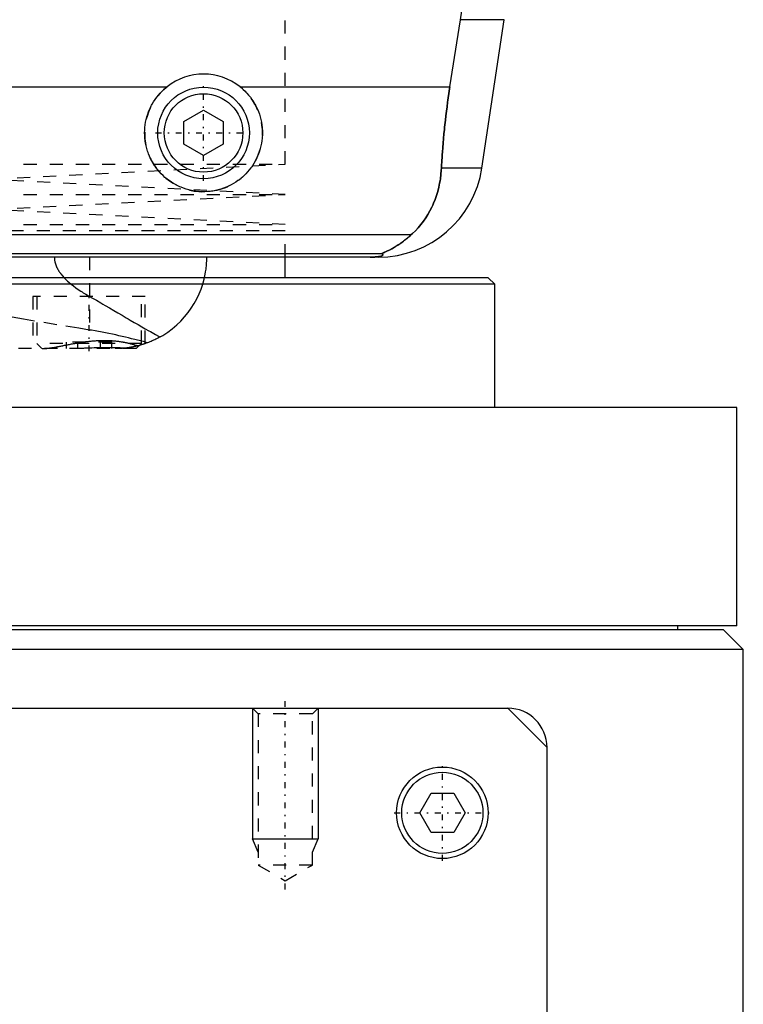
# Model space of a CAD drawing. Extents: x -90 to 90, y -319 to 984.
# Tile 4 of 10: x 25 to 80, y -57 to 18. Entities that reach past the tile are written whole.
import ezdxf

# ---------------------------------------------------------------- set-up
doc = ezdxf.new("R2010")
doc.units = 0
doc.linetypes.add('CENTER', pattern=[1.5, 0.45, -0.5, 0.05, -0.5])
doc.linetypes.add('DASHED', pattern=[2, 1, -1])
for name, color, linetype in [('AM_0', 7, 'CONTINUOUS'), ('AM_10', 7, 'CONTINUOUS'), ('AM_3', 7, 'DASHED'), ('AM_7', 7, 'CENTER')]:
    doc.layers.add(name, color=color, linetype=linetype)

msp = doc.modelspace()

# ---------------------------------------------------------------- linework, layer by layer
at = {"layer": 'AM_0', "color": 7, "linetype": 'CONTINUOUS'}
for p, q in [((57.58, 13.032), (58.394, 18.159)), ((61.724, 18.159), (58.394, 18.159)), ((60.021, 6.813), (61.724, 18.159)), ((-35.962, 13.032), (35.962, 13.032)), ((41.538, 13.032), (57.58, 13.032)), ((37.25, 10.366), (38.75, 11.232)), ((38.75, 11.232), (40.25, 10.366)), ((37.25, 8.634), (37.25, 10.366)), ((40.25, 10.366), (40.25, 8.634)), ((38.75, 7.768), (37.25, 8.634)), ((40.25, 8.634), (38.75, 7.768)), ((60.021, 6.813), (56.932, 6.813)), ((54.6, 1.693), (-54.6, 1.693)), ((52.378, 0.254), (-52.378, 0.254)), ((52.11, 0), (-52.11, 0)), ((45, -1.58), (45, 0)), ((60.5, -1.58), (21.435, -1.58)), ((61, -2.08), (21.935, -2.08)), ((61, -2.08), (60.5, -1.58)), ((61, -11.5), (61, -2.08)), ((79.5, -11.5), (-79.5, -11.5)), ((79.5, -28.2), (79.5, -11.5)), ((79.5, -28.2), (-79.5, -28.2)), ((78.5, -28.5), (-78.5, -28.5)), ((75, -28.5), (75, -28.2)), ((80, -30), (78.5, -28.5)), ((80, -30), (-80, -30)), ((80, -291.5), (80, -30)), ((-62, -34.5), (62, -34.5)), ((62, -34.5), (65, -37.5)), ((65, -313.5), (65, -37.5)), ((55.268, -42.5), (56.134, -41)), ((56.134, -41), (57.866, -41)), ((57.866, -41), (58.732, -42.5)), ((56.134, -44), (55.268, -42.5)), ((58.732, -42.5), (57.866, -44)), ((57.866, -44), (56.134, -44))]:
    msp.add_line(p, q, dxfattribs=at)
for points in [[(58.394, 18.159, 0), (58.495, 18.825, 0), (58.674, 20.156, 0), (58.821, 21.482, 0), (58.882, 22.142, 0), (58.935, 22.799, 0), (59.018, 24.102, 0), (59.071, 25.384, 0), (59.094, 26.642, 0), (59.089, 27.883, 0), (59.057, 29.149, 0), (59.03, 29.791, 0), (58.995, 30.438, 0), (58.902, 31.746, 0), (58.777, 33.067, 0), (58.62, 34.395, 0), (58.431, 35.726, 0), (58.21, 37.055, 0), (58.088, 37.717, 0), (57.958, 38.376, 0), (57.676, 39.685, 0), (57.366, 40.978, 0), (57.2, 41.616, 0)], [(41.538, 13.032, 0), (41.619, 12.967, 0), (41.774, 12.832, 0), (41.921, 12.693, 0), (41.992, 12.621, 0), (42.062, 12.547, 0), (42.197, 12.393, 0), (42.326, 12.231, 0), (42.449, 12.062, 0), (42.565, 11.886, 0), (42.673, 11.704, 0), (42.724, 11.611, 0), (42.773, 11.517, 0), (42.863, 11.325, 0), (42.945, 11.128, 0), (43.017, 10.929, 0), (43.08, 10.727, 0), (43.132, 10.523, 0), (43.155, 10.42, 0), (43.175, 10.318, 0), (43.208, 10.113, 0), (43.231, 9.909, 0), (43.239, 9.808, 0), (43.245, 9.707, 0), (43.25, 9.507, 0), (43.246, 9.308, 0), (43.241, 9.208, 0), (43.233, 9.108, 0), (43.211, 8.906, 0), (43.179, 8.704, 0), (43.138, 8.502, 0), (43.088, 8.302, 0), (43.028, 8.104, 0), (42.995, 8.006, 0), (42.959, 7.908, 0), (42.881, 7.716, 0), (42.795, 7.528, 0), (42.7, 7.345, 0), (42.598, 7.166, 0), (42.488, 6.994, 0), (42.43, 6.91, 0), (42.37, 6.827, 0), (42.247, 6.668, 0), (42.118, 6.515, 0), (41.983, 6.37, 0), (41.844, 6.232, 0), (41.697, 6.099, 0), (41.621, 6.035, 0), (41.542, 5.971, 0), (41.38, 5.849, 0), (41.211, 5.732, 0), (41.035, 5.623, 0), (40.853, 5.521, 0), (40.665, 5.428, 0), (40.57, 5.384, 0), (40.473, 5.343, 0), (40.277, 5.267, 0), (40.077, 5.2, 0), (39.875, 5.143, 0), (39.67, 5.095, 0), (39.465, 5.057, 0), (39.362, 5.042, 0), (39.259, 5.029, 0), (39.054, 5.01, 0), (38.851, 5.001, 0), (38.75, 5, 0), (38.649, 5.001, 0), (38.446, 5.01, 0), (38.241, 5.029, 0), (38.138, 5.042, 0), (38.035, 5.057, 0), (37.83, 5.095, 0), (37.625, 5.143, 0), (37.423, 5.2, 0), (37.223, 5.267, 0), (37.027, 5.343, 0), (36.93, 5.384, 0), (36.835, 5.428, 0), (36.647, 5.521, 0), (36.465, 5.623, 0), (36.289, 5.732, 0), (36.12, 5.849, 0), (35.958, 5.971, 0), (35.879, 6.035, 0), (35.803, 6.099, 0), (35.656, 6.232, 0), (35.517, 6.37, 0), (35.382, 6.515, 0), (35.253, 6.668, 0), (35.13, 6.827, 0), (35.07, 6.91, 0), (35.012, 6.994, 0), (34.902, 7.166, 0), (34.8, 7.345, 0), (34.705, 7.528, 0), (34.619, 7.716, 0), (34.541, 7.908, 0), (34.505, 8.006, 0), (34.472, 8.104, 0), (34.412, 8.302, 0), (34.362, 8.502, 0), (34.321, 8.704, 0), (34.289, 8.906, 0), (34.267, 9.108, 0), (34.259, 9.208, 0), (34.254, 9.308, 0), (34.25, 9.507, 0), (34.255, 9.707, 0), (34.261, 9.808, 0), (34.269, 9.909, 0), (34.292, 10.113, 0), (34.325, 10.318, 0), (34.345, 10.42, 0), (34.368, 10.523, 0), (34.42, 10.727, 0), (34.483, 10.929, 0), (34.555, 11.128, 0), (34.637, 11.325, 0), (34.727, 11.517, 0), (34.776, 11.611, 0), (34.827, 11.704, 0), (34.935, 11.886, 0), (35.051, 12.062, 0), (35.174, 12.231, 0), (35.303, 12.393, 0), (35.438, 12.547, 0), (35.508, 12.621, 0), (35.579, 12.693, 0), (35.726, 12.832, 0), (35.881, 12.967, 0), (35.962, 13.032, 0)], [(56.932, 6.813, 0), (56.941, 6.985, 0), (56.96, 7.331, 0), (56.981, 7.678, 0), (56.992, 7.852, 0), (57.004, 8.026, 0), (57.03, 8.374, 0), (57.058, 8.723, 0), (57.088, 9.071, 0), (57.12, 9.42, 0), (57.155, 9.769, 0), (57.173, 9.943, 0), (57.191, 10.117, 0), (57.23, 10.464, 0), (57.27, 10.81, 0), (57.313, 11.155, 0), (57.357, 11.498, 0), (57.403, 11.84, 0), (57.427, 12.01, 0), (57.451, 12.18, 0), (57.501, 12.52, 0), (57.553, 12.861, 0), (57.58, 13.032, 0)], [(54.6, 1.693, 0), (54.718, 1.8, 0), (54.945, 2.021, 0), (55.16, 2.253, 0), (55.263, 2.372, 0), (55.363, 2.494, 0), (55.554, 2.744, 0), (55.733, 3.004, 0), (55.901, 3.271, 0), (56.056, 3.547, 0), (56.199, 3.831, 0), (56.266, 3.975, 0), (56.33, 4.121, 0), (56.448, 4.419, 0), (56.554, 4.722, 0), (56.647, 5.031, 0), (56.727, 5.345, 0), (56.795, 5.664, 0), (56.824, 5.825, 0), (56.85, 5.988, 0), (56.893, 6.315, 0), (56.922, 6.646, 0), (56.932, 6.813, 0)], [(52.378, 0.254, 0), (52.377, 0.255, 0), (52.376, 0.256, 0), (52.375, 0.258, 0), (52.375, 0.259, 0), (52.376, 0.26, 0), (52.377, 0.263, 0), (52.379, 0.265, 0), (52.381, 0.268, 0), (52.385, 0.271, 0), (52.389, 0.274, 0), (52.391, 0.275, 0), (52.394, 0.277, 0), (52.4, 0.281, 0), (52.406, 0.284, 0), (52.413, 0.288, 0), (52.421, 0.292, 0), (52.429, 0.296, 0), (52.433, 0.299, 0), (52.438, 0.301, 0), (52.447, 0.306, 0), (52.457, 0.31, 0), (52.462, 0.313, 0), (52.468, 0.315, 0), (52.479, 0.321, 0), (52.49, 0.326, 0), (52.496, 0.329, 0), (52.502, 0.331, 0), (52.514, 0.337, 0), (52.527, 0.343, 0), (52.54, 0.349, 0), (52.553, 0.355, 0), (52.567, 0.361, 0), (52.574, 0.364, 0), (52.581, 0.368, 0), (52.595, 0.374, 0), (52.61, 0.381, 0), (52.663, 0.405, 0), (52.763, 0.452, 0), (52.876, 0.506, 0), (52.999, 0.568, 0), (53.064, 0.602, 0), (53.132, 0.638, 0), (53.273, 0.717, 0), (53.426, 0.807, 0), (53.588, 0.908, 0), (53.758, 1.021, 0), (53.936, 1.147, 0), (54.027, 1.214, 0), (54.12, 1.286, 0), (54.309, 1.438, 0), (54.502, 1.605, 0), (54.6, 1.693, 0)], [(51.492, 0, 0), (51.497, 0, 0), (51.506, 0, 0), (51.516, 0, 0), (51.521, 0, 0), (51.525, 0, 0), (51.535, 0, 0), (51.544, 0, 0), (51.553, 0, 0), (51.562, 0, 0), (51.57, 0, 0), (51.574, 0, 0), (51.579, 0, 0), (51.587, 0.001, 0), (51.596, 0.001, 0), (51.605, 0.001, 0), (51.614, 0.001, 0), (51.623, 0.001, 0), (51.627, 0.001, 0), (51.631, 0.001, 0), (51.64, 0.001, 0), (51.649, 0.002, 0), (51.653, 0.002, 0), (51.657, 0.002, 0), (51.666, 0.002, 0), (51.674, 0.002, 0), (51.678, 0.002, 0), (51.682, 0.002, 0), (51.689, 0.003, 0), (51.697, 0.003, 0), (51.704, 0.003, 0), (51.712, 0.003, 0), (51.719, 0.003, 0), (51.723, 0.004, 0), (51.726, 0.004, 0), (51.734, 0.004, 0), (51.741, 0.004, 0), (51.748, 0.004, 0), (51.756, 0.005, 0), (51.763, 0.005, 0), (51.766, 0.005, 0), (51.77, 0.005, 0), (51.777, 0.006, 0), (51.784, 0.006, 0), (51.79, 0.006, 0), (51.797, 0.007, 0), (51.803, 0.007, 0), (51.807, 0.007, 0), (51.81, 0.007, 0), (51.816, 0.007, 0), (51.822, 0.008, 0), (51.842, 0.009, 0), (51.874, 0.011, 0), (51.89, 0.012, 0), (51.905, 0.013, 0), (51.934, 0.015, 0), (51.962, 0.017, 0), (51.988, 0.019, 0), (52.012, 0.022, 0), (52.035, 0.024, 0), (52.046, 0.025, 0), (52.057, 0.026, 0), (52.077, 0.029, 0), (52.096, 0.031, 0), (52.105, 0.032, 0), (52.113, 0.033, 0), (52.129, 0.036, 0), (52.145, 0.038, 0), (52.153, 0.039, 0), (52.16, 0.04, 0), (52.175, 0.043, 0), (52.189, 0.045, 0), (52.234, 0.053, 0), (52.298, 0.069, 0), (52.348, 0.084, 0), (52.386, 0.099, 0), (52.413, 0.113, 0), (52.423, 0.121, 0), (52.432, 0.128, 0), (52.445, 0.142, 0), (52.452, 0.157, 0), (52.454, 0.171, 0), (52.451, 0.186, 0), (52.443, 0.201, 0), (52.437, 0.209, 0), (52.43, 0.216, 0), (52.412, 0.231, 0), (52.391, 0.247, 0), (52.378, 0.254, 0)]]:
    msp.add_polyline3d(points, dxfattribs=at)
for centre, radius in [((38.75, 9.5), 3.5), ((38.75, 9.5), 3), ((57, -42.5), 3.5), ((57, -42.5), 3.1)]:
    msp.add_circle(centre, radius, dxfattribs=at)
for centre, radius, start, end in [((38.75, 9.5), 4.5, 51.7104, 128.2896), ((52.11, 8), 8, 270, 351.46703), ((62, -37.5), 3, 0, 90)]:
    msp.add_arc(centre, radius, start, end, dxfattribs=at)
at = {"layer": 'AM_10', "color": 7, "linetype": 'CONTINUOUS'}
for p, q in [((42.5, -34.5), (42.5, -44.5)), ((47.5, -34.5), (47.5, -44.5)), ((42.933, -45.5), (42.5, -44.5)), ((42.5, -44.5), (47.5, -44.5)), ((47.067, -45.5), (47.5, -44.5))]:
    msp.add_line(p, q, dxfattribs=at)
at = {"layer": 'AM_3', "color": 6, "linetype": 'DASHED'}
for p, q in [((45, 7.1), (45, 20.5)), ((-45, 7.1), (45, 7.1)), ((22.5, 5.95), (45, 7.1)), ((45, 4.8), (22.5, 5.95)), ((-45, 4.8), (45, 4.8)), ((22.5, 3.65), (45, 4.8)), ((45, 2.5), (22.5, 3.65)), ((-45, 2.5), (45, 2.5)), ((45, 2), (-45, 2)), ((45, 2), (-45, 2)), ((45, 0), (45, 2)), ((30.043, 0), (30.043, -5.574)), ((25.7, -3), (25.7, -7)), ((34.3, -3), (25.7, -3)), ((26, -3), (26, -6.6)), ((34, -6.6), (34, -3)), ((34.3, -6.611), (34.3, -3)), ((26, -6.6), (26.4, -7)), ((34, -6.6), (26, -6.6)), ((28.268, -7), (28.268, -6.5)), ((31.732, -6.5), (28.268, -6.5)), ((29.134, -7), (29.134, -6.5)), ((30.866, -7), (30.866, -6.5)), ((31.732, -7), (31.732, -6.5)), ((33.6, -7), (34, -6.6)), ((33.85, -6.751), (33.723, -6.785)), ((33.6, -7), (-33.6, -7)), ((42.5, -34.5), (42.933, -34.933)), ((47.067, -34.933), (47.5, -34.5)), ((42.933, -34.933), (42.933, -46.5)), ((47.067, -34.933), (42.933, -34.933)), ((47.067, -46.5), (47.067, -34.933)), ((42.933, -46.5), (45, -47.693)), ((47.067, -46.5), (42.933, -46.5)), ((45, -47.693), (47.067, -46.5))]:
    msp.add_line(p, q, dxfattribs=at)
for points in [[(57.58, 13.032, 0), (57.553, 12.861, 0), (57.501, 12.52, 0), (57.451, 12.18, 0), (57.427, 12.01, 0), (57.403, 11.84, 0), (57.357, 11.498, 0), (57.313, 11.155, 0), (57.27, 10.81, 0), (57.23, 10.464, 0), (57.191, 10.117, 0), (57.173, 9.943, 0), (57.155, 9.769, 0), (57.12, 9.42, 0), (57.088, 9.071, 0), (57.058, 8.723, 0), (57.03, 8.374, 0), (57.004, 8.026, 0), (56.992, 7.852, 0), (56.981, 7.678, 0), (56.96, 7.331, 0), (56.941, 6.985, 0), (56.932, 6.813, 0)], [(56.932, 6.813, 0), (56.922, 6.646, 0), (56.893, 6.315, 0), (56.85, 5.988, 0), (56.824, 5.825, 0), (56.795, 5.664, 0), (56.727, 5.345, 0), (56.647, 5.031, 0), (56.554, 4.722, 0), (56.448, 4.418, 0), (56.329, 4.121, 0), (56.266, 3.975, 0), (56.199, 3.83, 0), (56.056, 3.547, 0), (55.9, 3.271, 0), (55.733, 3.003, 0), (55.554, 2.744, 0), (55.363, 2.494, 0), (55.263, 2.372, 0), (55.16, 2.253, 0), (54.945, 2.021, 0), (54.718, 1.8, 0), (54.6, 1.693, 0)], [(54.6, 1.693, 0), (54.508, 1.609, 0), (54.325, 1.451, 0), (54.145, 1.305, 0), (54.057, 1.237, 0), (53.97, 1.172, 0), (53.799, 1.049, 0), (53.635, 0.938, 0), (53.477, 0.838, 0), (53.327, 0.748, 0), (53.184, 0.667, 0), (53.116, 0.63, 0), (53.051, 0.595, 0), (52.927, 0.531, 0), (52.812, 0.475, 0), (52.704, 0.424, 0), (52.644, 0.396, 0), (52.628, 0.389, 0), (52.612, 0.382, 0), (52.604, 0.378, 0), (52.596, 0.374, 0), (52.581, 0.367, 0), (52.566, 0.361, 0), (52.551, 0.354, 0), (52.537, 0.347, 0), (52.523, 0.341, 0), (52.516, 0.338, 0), (52.509, 0.335, 0), (52.496, 0.329, 0), (52.484, 0.323, 0), (52.478, 0.32, 0), (52.472, 0.317, 0), (52.46, 0.312, 0), (52.449, 0.307, 0), (52.444, 0.304, 0), (52.439, 0.302, 0), (52.429, 0.297, 0), (52.421, 0.292, 0), (52.412, 0.288, 0), (52.405, 0.284, 0), (52.398, 0.28, 0), (52.395, 0.278, 0), (52.392, 0.276, 0), (52.387, 0.272, 0), (52.383, 0.269, 0), (52.38, 0.266, 0), (52.377, 0.263, 0), (52.376, 0.261, 0), (52.375, 0.26, 0), (52.375, 0.259, 0), (52.376, 0.257, 0), (52.377, 0.255, 0), (52.378, 0.254, 0)], [(27.35, 0, 0), (27.35, -0.02, 0), (27.351, -0.061, 0), (27.353, -0.101, 0), (27.355, -0.122, 0), (27.356, -0.142, 0), (27.36, -0.182, 0), (27.365, -0.222, 0), (27.371, -0.261, 0), (27.378, -0.301, 0), (27.385, -0.34, 0), (27.389, -0.36, 0), (27.394, -0.379, 0), (27.403, -0.418, 0), (27.413, -0.457, 0), (27.424, -0.496, 0), (27.436, -0.534, 0), (27.449, -0.572, 0), (27.456, -0.591, 0), (27.462, -0.61, 0), (27.477, -0.648, 0), (27.492, -0.685, 0), (27.499, -0.704, 0), (27.507, -0.722, 0), (27.524, -0.759, 0), (27.541, -0.795, 0), (27.549, -0.813, 0), (27.558, -0.831, 0), (27.576, -0.867, 0), (27.595, -0.902, 0), (27.615, -0.937, 0), (27.634, -0.971, 0), (27.655, -1.006, 0), (27.665, -1.023, 0), (27.676, -1.04, 0), (27.697, -1.073, 0), (27.719, -1.106, 0), (27.741, -1.139, 0), (27.763, -1.171, 0), (27.786, -1.204, 0), (27.798, -1.219, 0), (27.809, -1.235, 0), (27.833, -1.267, 0), (27.857, -1.298, 0), (27.943, -1.405, 0), (28.102, -1.582, 0), (28.27, -1.751, 0), (28.357, -1.832, 0), (28.445, -1.911, 0), (28.623, -2.061, 0), (28.802, -2.203, 0), (28.986, -2.339, 0), (29.173, -2.471, 0), (29.365, -2.598, 0), (29.461, -2.66, 0), (29.558, -2.721, 0), (29.752, -2.839, 0), (29.946, -2.952, 0), (30.043, -3.007, 0)], [(35.437, -6.098, 0), (35.633, -5.984, 0), (36.008, -5.739, 0), (36.363, -5.474, 0), (36.533, -5.334, 0), (36.698, -5.19, 0), (37.01, -4.889, 0), (37.3, -4.573, 0), (37.568, -4.243, 0), (37.812, -3.901, 0), (38.034, -3.549, 0), (38.136, -3.369, 0), (38.232, -3.188, 0), (38.407, -2.82, 0), (38.559, -2.447, 0), (38.687, -2.069, 0), (38.793, -1.69, 0), (38.876, -1.31, 0), (38.91, -1.121, 0), (38.938, -0.931, 0), (38.978, -0.555, 0), (38.998, -0.184, 0), (39, 0, 0)], [(52.378, 0.254, 0), (52.391, 0.247, 0), (52.412, 0.231, 0), (52.43, 0.216, 0), (52.437, 0.209, 0), (52.443, 0.201, 0), (52.451, 0.186, 0), (52.454, 0.171, 0), (52.452, 0.157, 0), (52.445, 0.142, 0), (52.432, 0.128, 0), (52.423, 0.121, 0), (52.413, 0.113, 0), (52.386, 0.099, 0), (52.348, 0.084, 0), (52.298, 0.069, 0), (52.234, 0.053, 0), (52.189, 0.045, 0), (52.175, 0.043, 0), (52.16, 0.04, 0), (52.153, 0.039, 0), (52.145, 0.038, 0), (52.129, 0.036, 0), (52.113, 0.033, 0), (52.105, 0.032, 0), (52.096, 0.031, 0), (52.077, 0.029, 0), (52.057, 0.026, 0), (52.046, 0.025, 0), (52.035, 0.024, 0), (52.012, 0.022, 0), (51.988, 0.019, 0), (51.962, 0.017, 0), (51.934, 0.015, 0), (51.905, 0.013, 0), (51.89, 0.012, 0), (51.874, 0.011, 0), (51.842, 0.009, 0), (51.822, 0.008, 0), (51.816, 0.007, 0), (51.81, 0.007, 0), (51.807, 0.007, 0), (51.803, 0.007, 0), (51.797, 0.007, 0), (51.79, 0.006, 0), (51.784, 0.006, 0), (51.777, 0.006, 0), (51.77, 0.005, 0), (51.766, 0.005, 0), (51.763, 0.005, 0), (51.756, 0.005, 0), (51.748, 0.004, 0), (51.741, 0.004, 0), (51.734, 0.004, 0), (51.726, 0.004, 0), (51.723, 0.004, 0), (51.719, 0.003, 0), (51.712, 0.003, 0), (51.704, 0.003, 0), (51.697, 0.003, 0), (51.689, 0.003, 0), (51.682, 0.002, 0), (51.678, 0.002, 0), (51.674, 0.002, 0), (51.666, 0.002, 0), (51.657, 0.002, 0), (51.653, 0.002, 0), (51.649, 0.002, 0), (51.64, 0.001, 0), (51.631, 0.001, 0), (51.627, 0.001, 0), (51.623, 0.001, 0), (51.614, 0.001, 0), (51.605, 0.001, 0), (51.596, 0.001, 0), (51.587, 0.001, 0), (51.579, 0, 0), (51.574, 0, 0), (51.57, 0, 0), (51.562, 0, 0), (51.553, 0, 0), (51.544, 0, 0), (51.535, 0, 0), (51.525, 0, 0), (51.521, 0, 0), (51.516, 0, 0), (51.506, 0, 0), (51.497, 0, 0), (51.492, 0, 0)], [(30.043, -3.007, 0), (30.216, -3.105, 0), (30.558, -3.3, 0), (30.897, -3.496, 0), (31.065, -3.593, 0), (31.232, -3.69, 0), (31.563, -3.883, 0), (31.889, -4.075, 0), (32.212, -4.264, 0), (32.529, -4.451, 0), (32.842, -4.634, 0), (32.996, -4.725, 0), (33.149, -4.814, 0), (33.449, -4.989, 0), (33.741, -5.158, 0), (34.024, -5.32, 0), (34.299, -5.477, 0), (34.567, -5.627, 0), (34.697, -5.699, 0), (34.825, -5.77, 0), (35.076, -5.906, 0), (35.319, -6.036, 0), (35.437, -6.098, 0)], [(30.043, -5.574, 0), (29.213, -5.445, 0), (27.536, -5.176, 0), (25.837, -4.892, 0), (24.98, -4.745, 0), (24.118, -4.595, 0)], [(34.484, -6.545, 0), (34.377, -6.518, 0), (34.16, -6.464, 0), (33.939, -6.409, 0), (33.827, -6.381, 0), (33.715, -6.353, 0), (33.486, -6.296, 0), (33.254, -6.239, 0), (33.017, -6.181, 0), (32.777, -6.124, 0), (32.534, -6.066, 0), (32.41, -6.037, 0), (32.286, -6.009, 0), (32.035, -5.952, 0), (31.781, -5.897, 0), (31.523, -5.842, 0), (31.261, -5.789, 0), (30.996, -5.738, 0), (30.862, -5.713, 0), (30.728, -5.688, 0), (30.456, -5.641, 0), (30.182, -5.595, 0), (30.043, -5.574, 0)], [(26.412, -7, 0), (26.435, -7, 0), (26.481, -6.999, 0), (26.528, -6.997, 0), (26.553, -6.996, 0), (26.577, -6.995, 0), (26.627, -6.992, 0), (26.679, -6.988, 0), (26.731, -6.983, 0), (26.784, -6.978, 0), (26.839, -6.972, 0), (26.867, -6.968, 0), (26.895, -6.965, 0), (26.951, -6.957, 0), (27.009, -6.949, 0), (27.068, -6.941, 0), (27.128, -6.932, 0), (27.188, -6.922, 0), (27.219, -6.917, 0), (27.25, -6.912, 0), (27.312, -6.901, 0), (27.376, -6.89, 0), (27.408, -6.884, 0), (27.44, -6.879, 0), (27.506, -6.867, 0), (27.572, -6.854, 0), (27.605, -6.848, 0), (27.639, -6.842, 0), (27.707, -6.829, 0), (27.775, -6.815, 0), (27.845, -6.802, 0), (27.915, -6.788, 0), (27.986, -6.774, 0), (28.021, -6.767, 0), (28.057, -6.76, 0), (28.129, -6.746, 0), (28.202, -6.731, 0), (28.275, -6.717, 0), (28.349, -6.702, 0), (28.424, -6.688, 0), (28.462, -6.681, 0), (28.499, -6.673, 0), (28.575, -6.659, 0), (28.651, -6.644, 0), (28.728, -6.63, 0), (28.805, -6.616, 0), (28.882, -6.602, 0), (28.921, -6.595, 0), (28.96, -6.588, 0), (29.039, -6.574, 0), (29.117, -6.561, 0), (29.197, -6.547, 0), (29.276, -6.534, 0), (29.356, -6.522, 0), (29.396, -6.516, 0), (29.436, -6.509, 0), (29.516, -6.497, 0), (29.597, -6.486, 0), (29.678, -6.475, 0), (29.758, -6.464, 0), (29.839, -6.454, 0), (29.88, -6.449, 0), (29.92, -6.444, 0), (30.001, -6.435, 0), (30.082, -6.426, 0), (30.123, -6.422, 0), (30.163, -6.418, 0), (30.244, -6.41, 0), (30.325, -6.403, 0), (30.365, -6.4, 0), (30.406, -6.397, 0), (30.487, -6.391, 0), (30.567, -6.386, 0), (30.648, -6.381, 0), (30.728, -6.377, 0), (30.809, -6.374, 0), (30.849, -6.373, 0), (30.889, -6.371, 0), (30.969, -6.369, 0), (31.049, -6.368, 0), (31.128, -6.368, 0), (31.207, -6.368, 0), (31.285, -6.369, 0), (31.324, -6.369, 0), (31.362, -6.37, 0), (31.439, -6.372, 0), (31.516, -6.375, 0), (31.592, -6.378, 0), (31.667, -6.382, 0), (31.741, -6.387, 0), (31.778, -6.39, 0), (31.815, -6.393, 0), (31.888, -6.399, 0), (31.961, -6.405, 0), (32.033, -6.412, 0), (32.104, -6.42, 0), (32.174, -6.428, 0), (32.209, -6.433, 0), (32.244, -6.437, 0), (32.312, -6.447, 0), (32.38, -6.457, 0), (32.447, -6.467, 0), (32.514, -6.478, 0), (32.579, -6.489, 0), (32.611, -6.495, 0), (32.644, -6.501, 0), (32.707, -6.513, 0), (32.769, -6.525, 0), (32.8, -6.531, 0), (32.83, -6.538, 0), (32.891, -6.551, 0), (32.95, -6.564, 0), (32.979, -6.571, 0), (33.008, -6.578, 0), (33.065, -6.592, 0), (33.121, -6.606, 0), (33.176, -6.62, 0), (33.23, -6.634, 0), (33.282, -6.648, 0), (33.308, -6.656, 0), (33.334, -6.663, 0), (33.384, -6.677, 0), (33.433, -6.692, 0), (33.481, -6.706, 0), (33.527, -6.721, 0), (33.573, -6.735, 0), (33.595, -6.743, 0), (33.617, -6.75, 0), (33.66, -6.764, 0), (33.701, -6.778, 0), (33.722, -6.785, 0)], [(34.3, -6.611, 0), (34.298, -6.612, 0), (34.283, -6.617, 0), (34.252, -6.628, 0), (34.231, -6.635, 0), (34.206, -6.643, 0), (34.143, -6.664, 0), (34.065, -6.688, 0), (33.971, -6.717, 0), (33.863, -6.748, 0), (33.74, -6.78, 0), (33.673, -6.797, 0), (33.603, -6.814, 0), (33.455, -6.847, 0), (33.295, -6.879, 0), (33.126, -6.909, 0), (32.948, -6.935, 0), (32.758, -6.959, 0), (32.658, -6.969, 0), (32.555, -6.978, 0), (32.341, -6.992, 0), (32.116, -6.999, 0), (32, -7, 0)], [(35.437, -6.098, 0), (35.391, -6.124, 0), (35.299, -6.174, 0), (35.207, -6.222, 0), (35.161, -6.246, 0), (35.114, -6.269, 0), (35.021, -6.315, 0), (34.927, -6.359, 0), (34.832, -6.401, 0), (34.738, -6.442, 0), (34.642, -6.482, 0), (34.595, -6.501, 0), (34.547, -6.52, 0), (34.451, -6.557, 0), (34.355, -6.592, 0), (34.258, -6.626, 0), (34.161, -6.658, 0), (34.064, -6.689, 0), (34.015, -6.704, 0), (33.967, -6.718, 0), (33.869, -6.746, 0), (33.771, -6.772, 0), (33.722, -6.785, 0)], [(34.3, -6.611, 0), (34.3, -6.611, 0), (34.297, -6.612, 0), (34.292, -6.614, 0), (34.288, -6.616, 0), (34.284, -6.617, 0), (34.273, -6.621, 0), (34.259, -6.625, 0), (34.242, -6.631, 0), (34.223, -6.638, 0), (34.201, -6.645, 0), (34.189, -6.649, 0), (34.176, -6.653, 0), (34.148, -6.662, 0), (34.117, -6.672, 0), (34.083, -6.683, 0), (34.047, -6.694, 0), (34.008, -6.706, 0), (33.987, -6.712, 0), (33.966, -6.718, 0), (33.921, -6.731, 0), (33.874, -6.744, 0), (33.85, -6.751, 0)], [(31.733, -6.934, 0), (31.647, -6.934, 0), (31.475, -6.933, 0), (31.3, -6.933, 0), (31.211, -6.934, 0), (31.122, -6.935, 0), (30.943, -6.937, 0), (30.763, -6.94, 0), (30.581, -6.944, 0), (30.397, -6.949, 0), (30.213, -6.955, 0), (30.121, -6.958, 0), (30.029, -6.961, 0), (29.844, -6.967, 0), (29.659, -6.973, 0), (29.476, -6.98, 0), (29.294, -6.985, 0), (29.113, -6.991, 0), (29.023, -6.993, 0), (28.933, -6.995, 0), (28.756, -6.998, 0), (28.58, -7, 0), (28.494, -7, 0)], [(32.725, -6.962, 0), (32.7, -6.961, 0), (32.649, -6.959, 0), (32.597, -6.957, 0), (32.571, -6.956, 0), (32.545, -6.955, 0), (32.493, -6.953, 0), (32.44, -6.951, 0), (32.386, -6.949, 0), (32.332, -6.947, 0), (32.277, -6.946, 0), (32.249, -6.945, 0), (32.222, -6.944, 0), (32.166, -6.942, 0), (32.11, -6.941, 0), (32.053, -6.94, 0), (31.996, -6.938, 0), (31.938, -6.937, 0), (31.909, -6.937, 0), (31.88, -6.936, 0), (31.821, -6.935, 0), (31.762, -6.935, 0), (31.733, -6.934, 0)], [(33.723, -6.785, 0), (33.701, -6.79, 0), (33.655, -6.801, 0), (33.608, -6.813, 0), (33.584, -6.818, 0), (33.56, -6.824, 0), (33.51, -6.835, 0), (33.459, -6.846, 0), (33.407, -6.857, 0), (33.353, -6.868, 0), (33.298, -6.879, 0), (33.271, -6.884, 0), (33.243, -6.889, 0), (33.186, -6.899, 0), (33.128, -6.908, 0), (33.07, -6.918, 0), (33.01, -6.927, 0), (32.949, -6.935, 0), (32.919, -6.939, 0), (32.887, -6.944, 0), (32.823, -6.951, 0), (32.758, -6.959, 0), (32.725, -6.962, 0)]]:
    msp.add_polyline3d(points, dxfattribs=at)
msp.add_arc((38.75, 9.5), 4.5, 128.2896, 51.7104, dxfattribs=at)
at = {"layer": 'AM_7', "color": 4, "linetype": 'CENTER'}
for p, q in [((38.75, 5.825), (38.75, 13.175)), ((35.075, 9.5), (42.425, 9.5)), ((30, -7.2), (30, -2.8)), ((45, -48.353), (45, -33.84)), ((57, -46.175), (57, -38.825)), ((53.325, -42.5), (60.675, -42.5))]:
    msp.add_line(p, q, dxfattribs=at)

doc.saveas('drawing.dxf')
